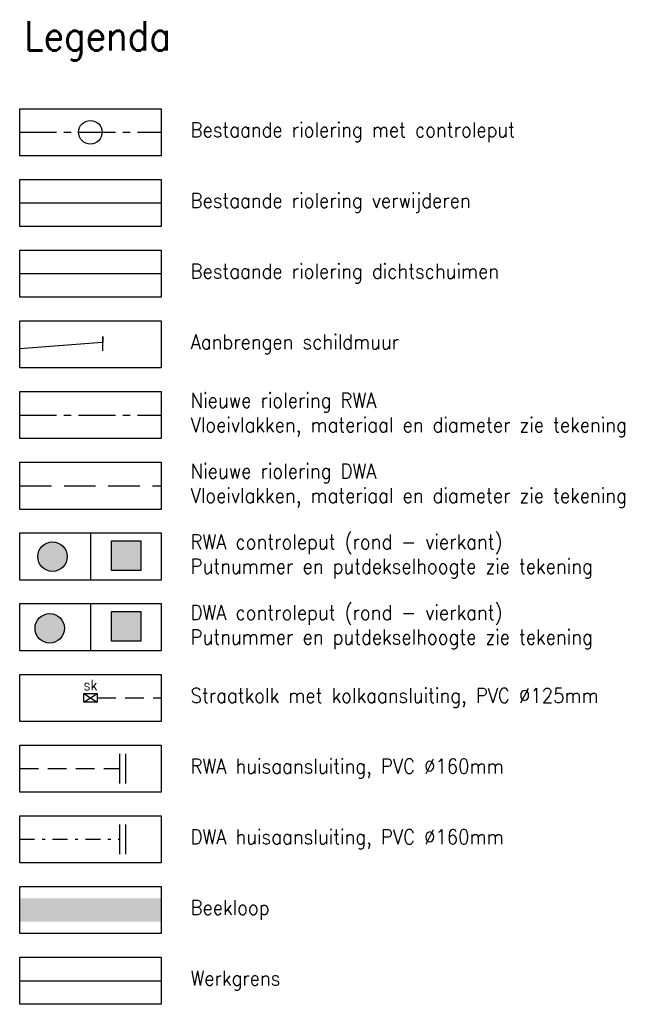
# Model space of a CAD drawing. Header units: metres. Extents: x -47485 to 186063, y 37957 to 328433.
# Tile 6 of 9: x 185145 to 185166, y 327407 to 327440. Entities that reach past the tile are written whole.
import ezdxf
from ezdxf.enums import TextEntityAlignment as Align

# ---------------------------------------------------------------- set-up
doc = ezdxf.new("R2010")
doc.units = ezdxf.units.M
doc.header["$LTSCALE"] = 0.2
for name, pattern in [('CENTERX5', [10, 6.25, -1.25, 1.25, -1.25]), ('DASHDOT3', [5.08, 2.54, -1.27, 0, -1.27]), ('DGN Style 3', [150.391701, 107.422644, -42.969058]), ('HIDDEN2', [4.7625, 3.175, -1.5875])]:
    doc.linetypes.add(name, pattern=pattern)
for name, color, linetype in [('B_RIO_L_STRENG', 6, 'CENTERX5'), ('O_RIO_A_WATER', 254, 'Continuous'), ('O_RIO_L_HUISAANSLUITING_DWA', 3, 'DASHDOT3'), ('O_RIO_L_HUISAANSLUITING_RWA', 4, 'HIDDEN2'), ('O_RIO_L_KOLKAANSLUITING', 1, 'HIDDEN2'), ('O_RIO_L_STRENG_DWA', 7, 'DGN Style 3'), ('O_RIO_L_STRENG_RWA', 7, 'CENTERX5'), ('O_RIO_Z_KOLK', 1, 'Continuous'), ('O_RIO_Z_PUT_DWA', 3, 'Continuous'), ('O_RIO_Z_PUT_RWA', 4, 'Continuous'), ('V_RIO_L_DICHTSCHUIMEN', 7, 'ZIGZAG3'), ('V_RIO_L_STRENG', 1, 'ZIGZAG3'), ('Z_ZZZ_Z_LEGENDA', 2, 'Continuous'), ('Z_ZZZ_Z_WERKGRENS', 3, 'FENCELINE2')]:
    doc.layers.add(name, color=color, linetype=linetype)
doc.layers.add('X-XX-AL-DETAIL1-G', color=7, linetype='Continuous', lineweight=18)
doc.styles.add('ROMANS1_200_18', font='romans.shx', dxfattribs={"width": 0.9, "height": 0.36})
doc.styles.add('ROMANS1_200_25', font='romans.shx', dxfattribs={"width": 0.9, "height": 0.5})
doc.styles.add('ROMANS1_200_50', font='romans.shx', dxfattribs={"width": 0.9, "height": 1})
doc.linetypes.add('FENCELINE2', pattern='A,6.35,-2.54,[132,ltypeshp.shx,S=2.54,R=0,X=-2.54,Y=0],-2.54,25.4', length=36.83)
doc.linetypes.add('ZIGZAG3', pattern='A,0.000508,-1.016,[131,ltypeshp.shx,S=1.016,R=0,X=-1.016,Y=0],-2.032,[131,ltypeshp.shx,S=1.016,R=180,X=1.016,Y=0],-1.016', length=4.064508)

# ---------------------------------------------------------------- blocks, each defined once
blk = doc.blocks.new('Put DWA')
at = {"layer": 'O_RIO_Z_PUT_DWA'}
h = blk.add_hatch(color=0, dxfattribs=at)
edge = h.paths.add_edge_path()
edge.add_arc((0, 0), 0.5, 0, 360)
at = {"color": 0}
blk.add_circle((0, 0), 0.5, dxfattribs=at)
blk = doc.blocks.new('KOLK_200')
at = {"color": 0}
for p, q in [((-0.225, -0.15), (0.225, 0.15)), ((-0.225, 0.15), (0.225, -0.15))]:
    blk.add_line(p, q, dxfattribs=at)
blk.add_lwpolyline([(-0.225, 0.15), (0.225, 0.15), (0.225, -0.15), (-0.225, -0.15)], close=True, dxfattribs=at)
at = {"color": 0, "style": 'ROMANS1_200_18', "width": 0.9}
blk.add_attdef('XX', text='', height=0.36, dxfattribs=at).set_placement((0, 0.15), align=Align.BOTTOM_CENTER)
blk.add_attdef('XX', text='', height=0.36, dxfattribs=at).set_placement((0, -0.27), align=Align.TOP_CENTER)

msp = doc.modelspace()

# ---------------------------------------------------------------- hatches: boundary and pattern name
at = {"layer": 'O_RIO_A_WATER'}
msp.add_hatch(color=256, dxfattribs=at).paths.add_polyline_path([(185149.477, 327410.354), (185144.677, 327410.354), (185144.677, 327409.554), (185149.477, 327409.554)])
at = {"layer": 'O_RIO_Z_PUT_DWA'}
h = msp.add_hatch(color=256, dxfattribs=at)
h.dxf.hatch_style = 1
h.paths.add_polyline_path([(185147.792, 327420.083), (185148.792, 327420.083), (185148.792, 327419.083), (185147.792, 327419.083)])
at = {"layer": 'O_RIO_Z_PUT_RWA'}
h = msp.add_hatch(color=256, dxfattribs=at)
h.dxf.hatch_style = 1
h.paths.add_polyline_path([(185147.792, 327422.483), (185148.792, 327422.483), (185148.792, 327421.483), (185147.792, 327421.483)])

# ---------------------------------------------------------------- linework, layer by layer
at = {"layer": 'B_RIO_L_STRENG', "color": 252}
msp.add_lwpolyline([(185144.677, 327436.354), (185149.477, 327436.354)], dxfattribs=at)
at = {"layer": 'B_RIO_L_STRENG', "color": 252, "linetype": 'Continuous'}
msp.add_circle((185147.077, 327436.354), 0.4, dxfattribs=at)
at = {"layer": 'O_RIO_L_HUISAANSLUITING_DWA', "color": 7, "linetype": 'Continuous'}
for p, q in [((185148.077, 327411.854), (185148.077, 327412.854)), ((185148.277, 327411.854), (185148.277, 327412.854))]:
    msp.add_line(p, q, dxfattribs=at)
at = {"layer": 'O_RIO_L_HUISAANSLUITING_DWA', "flags": 128}
msp.add_lwpolyline([(185144.677, 327412.354), (185148.077, 327412.354)], dxfattribs=at)
at = {"layer": 'O_RIO_L_HUISAANSLUITING_RWA', "color": 7, "linetype": 'Continuous'}
for p, q in [((185148.077, 327414.254), (185148.077, 327415.254)), ((185148.277, 327414.254), (185148.277, 327415.254))]:
    msp.add_line(p, q, dxfattribs=at)
at = {"layer": 'O_RIO_L_HUISAANSLUITING_RWA', "flags": 128}
msp.add_lwpolyline([(185144.677, 327414.754), (185148.077, 327414.754)], dxfattribs=at)
at = {"layer": 'O_RIO_L_KOLKAANSLUITING', "flags": 128}
msp.add_lwpolyline([(185147.302, 327417.154), (185147.733, 327417.153), (185149.477, 327417.154)], dxfattribs=at)
at = {"layer": 'O_RIO_L_STRENG_DWA', "ltscale": 0.05, "flags": 128}
msp.add_lwpolyline([(185144.677, 327424.354), (185149.477, 327424.354)], dxfattribs=at)
at = {"layer": 'O_RIO_L_STRENG_RWA', "flags": 128}
msp.add_lwpolyline([(185144.677, 327426.754), (185149.477, 327426.754)], dxfattribs=at)
at = {"layer": 'O_RIO_Z_PUT_DWA'}
msp.add_lwpolyline([(185147.792, 327420.083), (185148.792, 327420.083), (185148.792, 327419.083), (185147.792, 327419.083)], close=True, dxfattribs=at)
at = {"layer": 'O_RIO_Z_PUT_RWA'}
msp.add_lwpolyline([(185147.792, 327422.483), (185148.792, 327422.483), (185148.792, 327421.483), (185147.792, 327421.483)], close=True, dxfattribs=at)
at = {"layer": 'V_RIO_L_DICHTSCHUIMEN', "flags": 128}
for points in [[(185144.677, 327431.554), (185149.477, 327431.554)], [(185144.677, 327429.008), (185147.48, 327429.226)]]:
    msp.add_lwpolyline(points, dxfattribs=at)
at = {"layer": 'V_RIO_L_STRENG', "flags": 128}
msp.add_lwpolyline([(185144.677, 327433.954), (185149.477, 327433.954)], dxfattribs=at)
at = {"layer": 'X-XX-AL-DETAIL1-G', "const_width": 0.05, "flags": 128}
msp.add_lwpolyline([(185147.49, 327428.927), (185147.501, 327429.427)], dxfattribs=at)
at = {"layer": 'Z_ZZZ_Z_LEGENDA', "lineweight": -3}
for points in [[(185144.677, 327437.154), (185149.477, 327437.154), (185149.477, 327435.554), (185144.677, 327435.554)], [(185144.677, 327434.754), (185149.477, 327434.754), (185149.477, 327433.154), (185144.677, 327433.154)], [(185144.677, 327432.354), (185149.477, 327432.354), (185149.477, 327430.754), (185144.677, 327430.754)], [(185144.677, 327429.954), (185149.477, 327429.954), (185149.477, 327428.354), (185144.677, 327428.354)], [(185144.677, 327427.554), (185149.477, 327427.554), (185149.477, 327425.954), (185144.677, 327425.954)], [(185144.677, 327425.154), (185149.477, 327425.154), (185149.477, 327423.554), (185144.677, 327423.554)], [(185144.677, 327422.754), (185149.477, 327422.754), (185149.477, 327421.154), (185144.677, 327421.154)], [(185144.677, 327420.354), (185149.477, 327420.354), (185149.477, 327418.754), (185144.677, 327418.754)], [(185144.677, 327417.954), (185149.477, 327417.954), (185149.477, 327416.354), (185144.677, 327416.354)], [(185144.677, 327415.554), (185149.477, 327415.554), (185149.477, 327413.954), (185144.677, 327413.954)], [(185144.677, 327413.154), (185149.477, 327413.154), (185149.477, 327411.554), (185144.677, 327411.554)], [(185144.677, 327410.754), (185149.477, 327410.754), (185149.477, 327409.154), (185144.677, 327409.154)], [(185144.677, 327408.354), (185149.477, 327408.354), (185149.477, 327406.754), (185144.677, 327406.754)]]:
    msp.add_lwpolyline(points, close=True, dxfattribs=at)
for points in [[(185147.077, 327422.754), (185147.077, 327421.154)], [(185147.077, 327420.354), (185147.077, 327418.754)]]:
    msp.add_lwpolyline(points, dxfattribs=at)
at = {"layer": 'Z_ZZZ_Z_WERKGRENS', "ltscale": 0.2}
msp.add_lwpolyline([(185144.677, 327407.554), (185149.477, 327407.554)], dxfattribs=at)

# ---------------------------------------------------------------- block references
at = {"layer": 'O_RIO_Z_KOLK'}
ref = msp.add_blockref('KOLK_200', (185147.077, 327417.154), dxfattribs=at)
ref.add_attrib('XX', 'sk', dxfattribs={"layer": '0', "color": 0, "height": 0.36, "rotation": 0, "style": 'ROMANS1_200_18', "width": 0.9}).set_placement((185147.077, 327417.304), align=Align.BOTTOM_CENTER)
at = {"layer": 'O_RIO_Z_PUT_DWA'}
msp.add_blockref('Put DWA', (185145.697, 327419.517), dxfattribs=at)
at = {"layer": 'O_RIO_Z_PUT_RWA'}
msp.add_blockref('Put DWA', (185145.789, 327421.95), dxfattribs=at)

# ---------------------------------------------------------------- texts
at = {"layer": 'Z_ZZZ_Z_LEGENDA', "lineweight": -3, "width": 20, "attachment_point": 4}
for s, insert, char_height, style in [('Legenda', (185144.833, 327439.458), 1, 'ROMANS1_200_50'), ('Bestaande riolering met controleput', (185150.477, 327436.354), 0.5, 'ROMANS1_200_25'), ('Bestaande riolering verwijderen', (185150.477, 327433.954), 0.5, 'ROMANS1_200_25'), ('Bestaande riolering dichtschuimen', (185150.477, 327431.554), 0.5, 'ROMANS1_200_25'), ('Aanbrengen schildmuur', (185150.477, 327429.154), 0.5, 'ROMANS1_200_25'), ('Nieuwe riolering RWA\\PVloeivlakken, materiaal en diameter zie tekening', (185150.477, 327426.754), 0.5, 'ROMANS1_200_25'), ('Nieuwe riolering DWA\\PVloeivlakken, materiaal en diameter zie tekening', (185150.477, 327424.354), 0.5, 'ROMANS1_200_25'), ('RWA controleput (rond - vierkant)\\PPutnummer en putdekselhoogte zie tekening', (185150.477, 327421.954), 0.5, 'ROMANS1_200_25'), ('DWA controleput (rond - vierkant)\\PPutnummer en putdekselhoogte zie tekening', (185150.477, 327419.554), 0.5, 'ROMANS1_200_25'), ('Straatkolk met kolkaansluiting, PVC %%C125mm', (185150.477, 327417.154), 0.5, 'ROMANS1_200_25'), ('RWA huisaansluiting, PVC %%C160mm', (185150.477, 327414.754), 0.5, 'ROMANS1_200_25'), ('DWA huisaansluiting, PVC %%C160mm', (185150.477, 327412.354), 0.5, 'ROMANS1_200_25'), ('Beekloop', (185150.477, 327409.954), 0.5, 'ROMANS1_200_25'), ('Werkgrens', (185150.477, 327407.554), 0.5, 'ROMANS1_200_25')]:
    msp.add_mtext(s, dxfattribs=dict(at, insert=insert, char_height=char_height, style=style))

doc.saveas('drawing.dxf')
